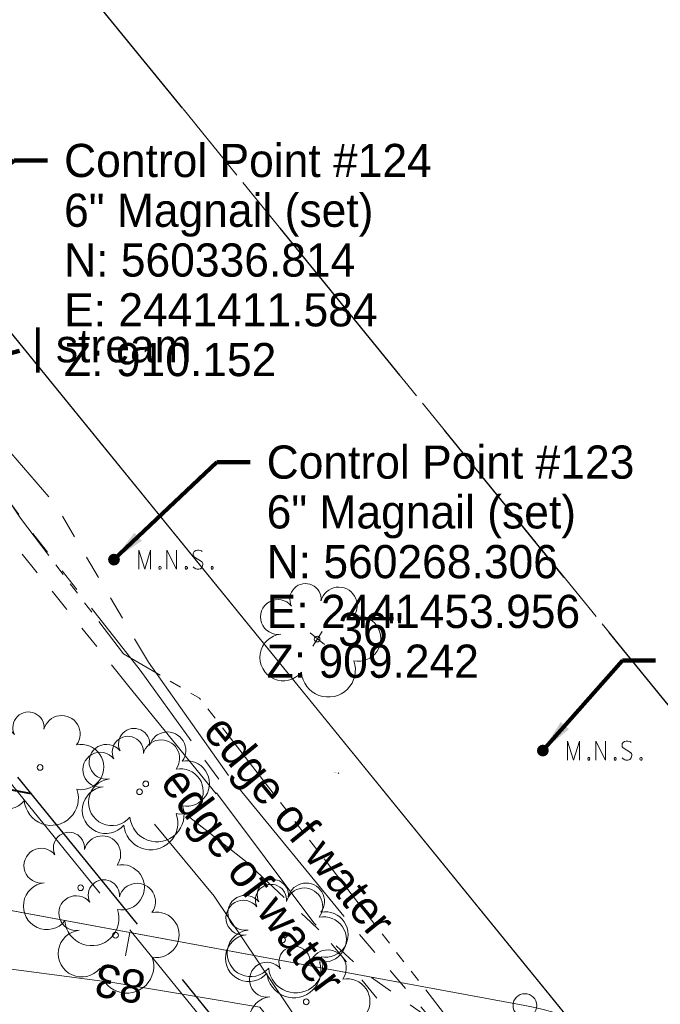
# Model space of a CAD drawing. Header units: feet. Extents: x 2433273 to 2447442, y 555003 to 575201.
# Tile 32 of 226: x 2441434 to 2441569, y 560174 to 560382. Entities that reach past the tile are written whole.
import ezdxf
from ezdxf.enums import TextEntityAlignment as Align

# ---------------------------------------------------------------- set-up
doc = ezdxf.new("R2010")
doc.units = ezdxf.units.FT
doc.header["$LTSCALE"] = 50
doc.header["$MEASUREMENT"] = 0
for name, pattern in [('cl20', [100, 5, -5, 80, -5, 5]), ('cl50', [100, 7.5, -7.5, 70, -7.5, 7.5]), ('constlimit', [0.85, 0.65, -0.1, -0.1]), ('corp', [0.4, 0.05, 0.09, 0.08, 0.09, 0.05, -0.04]), ('DGN Style 2', [484.236387, 290.541832, -193.694555]), ('esmtrrex', [4.75, 0.8, -0.325, -0.325, 0.8, -0.3, 0.8, -0.3, 0.8, -0.3]), ('esmtshpr', [5.35, 1, -0.175, -0.175, 4]), ('stream', [1.4, 0.7, -0.1, 0.1, -0.1, 0.1, -0.1, 0.1, -0.1]), ('treelt', [0.3, -0.15, -0.15])]:
    doc.linetypes.add(name, pattern=pattern)
for name, color, linetype, lineweight in [('DR_X_Ditch', 133, 'stream', 0), ('DV_X_Corp_Line', 7, 'corp', 0), ('EV_Ecological_Wetlands', 151, 'stream', 13), ('GE_P_CL_50', 7, 'cl50', 13), ('HY_X_Water_Edge', 133, 'stream', 0), ('RW_P_Const_Limits', 120, 'constlimit', 0), ('RW_P_Esmt_SH', 193, 'esmtshpr', 40), ('RW_X_CL_20', 6, 'cl20', 0), ('RW_X_Esmt_RR', 6, 'esmtrrex', 30), ('SV_P_Control_Cells_Set', 7, 'Continuous', 0), ('SV_X_Text', 7, 'Continuous', 0), ('SV_X_Top_of_Bank', 97, 'DGN Style 2', 0), ('VG_X_Cells', 3, 'Continuous', 0), ('VG_X_Text', 7, 'Continuous', 0), ('VG_X_Tree_Line_Lt', 3, 'treelt', 0)]:
    doc.layers.add(name, color=color, linetype=linetype, lineweight=lineweight)
doc.layers.add('GK_Visualization', color=30, linetype='Continuous', lineweight=13, plot=False)
doc.styles.add('Slanted-Normal LS 0.50', font='font31.shx', dxfattribs={"height": 0.14})
doc.styles.add('Slanted-Normal LS 0.50_0', font='font31.shx')
doc.styles.add('Style-font30', font='font30.shx')
doc.styles.add('Style-font31', font='font31.shx')
doc.dimstyles.new('Dec-0  Slanted', dxfattribs={"dimscale": 50, "dimtxt": 0.14, "dimasz": 0.14, "dimexe": 0.07, "dimexo": 0.07, "dimgap": 0.07, "dimtad": 1, "dimdec": 0, "dimzin": 3, "dimdsep": 46, "dimtxsty": 'Slanted-Normal LS 0.50_0', "dimcen": 0.09, "dimclrd": 97, "dimclre": 97, "dimclrt": 7, "dimadec": 0, "dimazin": 3, "dimtfac": 1, "dimtdec": 0, "dimtofl": 0, "dimtmove": 1, "dimatfit": 1, "dimfxl": 1, "dimtzin": 3, "dimlwd": 0, "dimlwe": 0, "dimarcsym": 0})

# ---------------------------------------------------------------- blocks, each defined once
blk = doc.blocks.new('X_21')
at = {"layer": 'GK_Visualization', "color": 1, "linetype": 'Continuous', "lineweight": 0}
for p, q in [((-0.07, -0.07), (0.07, 0.07)), ((-0.07, 0.07), (0.07, -0.07))]:
    blk.add_line(p, q, dxfattribs=at)
blk = doc.blocks.new('MNAILS_9')
at = {"layer": 'SV_P_Control_Cells_Set', "linetype": 'Continuous', "lineweight": 0}
h = blk.add_hatch(color=7, dxfattribs=at)
edge = h.paths.add_edge_path()
edge.add_arc((0, 0), 0.0249, 0, 360)
at = {"layer": 'SV_P_Control_Cells_Set', "color": 7, "linetype": 'Continuous', "lineweight": 0, "flags": 128}
for points in [[(0.1045, -0.04), (0.1045, 0.04), (0.1299, -0.04), (0.1541, 0.04), (0.1541, -0.04)], [(0.223, -0.04), (0.223, 0.04), (0.2644, -0.04), (0.2644, 0.04)], [(0.3718, 0.0343), (0.3707, 0.0356), (0.3691, 0.0368), (0.3641, 0.0387), (0.358, 0.04), (0.3536, 0.04), (0.352, 0.04), (0.3448, 0.0381), (0.3388, 0.0343), (0.3349, 0.0293), (0.3338, 0.0242), (0.3338, 0.0204), (0.3349, 0.0154), (0.3393, 0.011), (0.3696, -0.0079), (0.3724, -0.0104), (0.3735, -0.0129), (0.3746, -0.0167), (0.3746, -0.0205), (0.374, -0.0243), (0.3735, -0.0268), (0.3724, -0.03), (0.3713, -0.0325), (0.3702, -0.0344), (0.3685, -0.0362), (0.3669, -0.0375), (0.3647, -0.0388), (0.363, -0.0394), (0.358, -0.04), (0.3503, -0.04), (0.3454, -0.0388), (0.3382, -0.0344), (0.3338, -0.0306)], [(0.1927, -0.0293), (0.1955, -0.0293), (0.1971, -0.0306), (0.1988, -0.0331), (0.1988, -0.0362), (0.1971, -0.0388), (0.1955, -0.04), (0.1927, -0.04), (0.1911, -0.0388), (0.1894, -0.0362), (0.1894, -0.0331), (0.1911, -0.0306), (0.1927, -0.0293)], [(0.3035, -0.0293), (0.3062, -0.0293), (0.3079, -0.0306), (0.3095, -0.0331), (0.3095, -0.0362), (0.3079, -0.0388), (0.3062, -0.04), (0.3035, -0.04), (0.3018, -0.0388), (0.3002, -0.0362), (0.3002, -0.0331), (0.3018, -0.0306), (0.3035, -0.0293)], [(0.4126, -0.0293), (0.4154, -0.0293), (0.417, -0.0306), (0.4187, -0.0331), (0.4187, -0.0362), (0.417, -0.0388), (0.4154, -0.04), (0.4126, -0.04), (0.411, -0.0388), (0.4093, -0.0362), (0.4093, -0.0331), (0.411, -0.0306), (0.4126, -0.0293)]]:
    blk.add_lwpolyline(points, dxfattribs=at)
blk = doc.blocks.new('TREE_6')
at = {"layer": 'VG_X_Cells', "color": 3, "linetype": 'Continuous', "lineweight": 0}
blk.add_circle((0, 0), 0.012, dxfattribs=at)
for centre, radius, start, end in [((-0.0492, 0.1684), 0.0658, 354.0047, 205.9741), ((0.0913, 0.1415), 0.0776, 323.83, 165.0376), ((-0.1655, 0.0932), 0.0735, 39.0625, 279.5412), ((0.173, 0.0018), 0.0957, 259.1453, 101.4596), ((-0.1427, -0.0774), 0.0987, 96.1722, 320.5737), ((0.0473, -0.1303), 0.1142, 184.9476, 19.4572)]:
    blk.add_arc(centre, radius, start, end, dxfattribs=at)
blk = doc.blocks.new('MNAILS_10')
at = {"layer": 'SV_P_Control_Cells_Set', "linetype": 'Continuous', "lineweight": 0}
h = blk.add_hatch(color=7, dxfattribs=at)
edge = h.paths.add_edge_path()
edge.add_arc((0, 0), 0.0249, 0, 360)
at = {"layer": 'SV_P_Control_Cells_Set', "color": 7, "linetype": 'Continuous', "lineweight": 0, "flags": 128}
for points in [[(0.1045, -0.04), (0.1045, 0.04), (0.1299, -0.04), (0.1541, 0.04), (0.1541, -0.04)], [(0.223, -0.04), (0.223, 0.04), (0.2644, -0.04), (0.2644, 0.04)], [(0.3718, 0.0343), (0.3707, 0.0356), (0.3691, 0.0368), (0.3641, 0.0387), (0.358, 0.04), (0.3536, 0.04), (0.352, 0.04), (0.3448, 0.0381), (0.3388, 0.0343), (0.3349, 0.0293), (0.3338, 0.0242), (0.3338, 0.0204), (0.3349, 0.0154), (0.3393, 0.011), (0.3696, -0.0079), (0.3724, -0.0104), (0.3735, -0.0129), (0.3746, -0.0167), (0.3746, -0.0205), (0.374, -0.0243), (0.3735, -0.0268), (0.3724, -0.03), (0.3713, -0.0325), (0.3702, -0.0344), (0.3685, -0.0362), (0.3669, -0.0375), (0.3647, -0.0388), (0.363, -0.0394), (0.358, -0.04), (0.3503, -0.04), (0.3454, -0.0388), (0.3382, -0.0344), (0.3338, -0.0306)], [(0.1927, -0.0293), (0.1955, -0.0293), (0.1971, -0.0306), (0.1988, -0.0331), (0.1988, -0.0362), (0.1971, -0.0388), (0.1955, -0.04), (0.1927, -0.04), (0.1911, -0.0388), (0.1894, -0.0362), (0.1894, -0.0331), (0.1911, -0.0306), (0.1927, -0.0293)], [(0.3035, -0.0293), (0.3062, -0.0293), (0.3079, -0.0306), (0.3095, -0.0331), (0.3095, -0.0362), (0.3079, -0.0388), (0.3062, -0.04), (0.3035, -0.04), (0.3018, -0.0388), (0.3002, -0.0362), (0.3002, -0.0331), (0.3018, -0.0306), (0.3035, -0.0293)], [(0.4126, -0.0293), (0.4154, -0.0293), (0.417, -0.0306), (0.4187, -0.0331), (0.4187, -0.0362), (0.417, -0.0388), (0.4154, -0.04), (0.4126, -0.04), (0.411, -0.0388), (0.4093, -0.0362), (0.4093, -0.0331), (0.411, -0.0306), (0.4126, -0.0293)]]:
    blk.add_lwpolyline(points, dxfattribs=at)
blk = doc.blocks.new('TREE_54')
at = {"layer": 'VG_X_Cells', "color": 3, "linetype": 'Continuous', "lineweight": 0}
blk.add_circle((0, 0), 0.012, dxfattribs=at)
for centre, radius, start, end in [((-0.0492, 0.1684), 0.0658, 354.0047, 205.9741), ((0.0913, 0.1415), 0.0776, 323.83, 165.0376), ((-0.1655, 0.0932), 0.0735, 39.0625, 279.5412), ((0.173, 0.0018), 0.0957, 259.1453, 101.4596), ((-0.1427, -0.0774), 0.0987, 96.1722, 320.5737), ((0.0473, -0.1303), 0.1142, 184.9476, 19.4572)]:
    blk.add_arc(centre, radius, start, end, dxfattribs=at)
blk = doc.blocks.new('TREE_55')
at = {"layer": 'VG_X_Cells', "color": 3, "linetype": 'Continuous', "lineweight": 0}
blk.add_circle((0, 0), 0.012, dxfattribs=at)
for centre, radius, start, end in [((-0.0492, 0.1684), 0.0658, 354.0047, 205.9741), ((0.0913, 0.1415), 0.0776, 323.83, 165.0376), ((-0.1655, 0.0932), 0.0735, 39.0625, 279.5412), ((0.173, 0.0018), 0.0957, 259.1453, 101.4596), ((-0.1427, -0.0774), 0.0987, 96.1722, 320.5737), ((0.0473, -0.1303), 0.1142, 184.9476, 19.4572)]:
    blk.add_arc(centre, radius, start, end, dxfattribs=at)
blk = doc.blocks.new('TREE_56')
at = {"layer": 'VG_X_Cells', "color": 3, "linetype": 'Continuous', "lineweight": 0}
blk.add_circle((0, 0), 0.012, dxfattribs=at)
for centre, radius, start, end in [((-0.0492, 0.1684), 0.0658, 354.0047, 205.9741), ((0.0913, 0.1415), 0.0776, 323.83, 165.0376), ((-0.1655, 0.0932), 0.0735, 39.0625, 279.5412), ((0.173, 0.0018), 0.0957, 259.1453, 101.4596), ((-0.1427, -0.0774), 0.0987, 96.1722, 320.5737), ((0.0473, -0.1303), 0.1142, 184.9476, 19.4572)]:
    blk.add_arc(centre, radius, start, end, dxfattribs=at)
blk = doc.blocks.new('TREE_57')
at = {"layer": 'VG_X_Cells', "color": 3, "linetype": 'Continuous', "lineweight": 0}
blk.add_circle((0, 0), 0.012, dxfattribs=at)
for centre, radius, start, end in [((-0.0492, 0.1684), 0.0658, 354.0047, 205.9741), ((0.0913, 0.1415), 0.0776, 323.83, 165.0376), ((-0.1655, 0.0932), 0.0735, 39.0625, 279.5412), ((0.173, 0.0018), 0.0957, 259.1453, 101.4596), ((-0.1427, -0.0774), 0.0987, 96.1722, 320.5737), ((0.0473, -0.1303), 0.1142, 184.9476, 19.4572)]:
    blk.add_arc(centre, radius, start, end, dxfattribs=at)
blk = doc.blocks.new('TREE_58')
at = {"layer": 'VG_X_Cells', "color": 3, "linetype": 'Continuous', "lineweight": 0}
blk.add_circle((0, 0), 0.012, dxfattribs=at)
for centre, radius, start, end in [((-0.0492, 0.1684), 0.0658, 354.0047, 205.9741), ((0.0913, 0.1415), 0.0776, 323.83, 165.0376), ((-0.1655, 0.0932), 0.0735, 39.0625, 279.5412), ((0.173, 0.0018), 0.0957, 259.1453, 101.4596), ((-0.1427, -0.0774), 0.0987, 96.1722, 320.5737), ((0.0473, -0.1303), 0.1142, 184.9476, 19.4572)]:
    blk.add_arc(centre, radius, start, end, dxfattribs=at)
blk = doc.blocks.new('TREE_59')
at = {"layer": 'VG_X_Cells', "color": 3, "linetype": 'Continuous', "lineweight": 0}
blk.add_circle((0, 0), 0.012, dxfattribs=at)
for centre, radius, start, end in [((-0.0492, 0.1684), 0.0658, 354.0047, 205.9741), ((0.0913, 0.1415), 0.0776, 323.83, 165.0376), ((-0.1655, 0.0932), 0.0735, 39.0625, 279.5412), ((0.173, 0.0018), 0.0957, 259.1453, 101.4596), ((-0.1427, -0.0774), 0.0987, 96.1722, 320.5737), ((0.0473, -0.1303), 0.1142, 184.9476, 19.4572)]:
    blk.add_arc(centre, radius, start, end, dxfattribs=at)
blk = doc.blocks.new('TREE_60')
at = {"layer": 'VG_X_Cells', "color": 3, "linetype": 'Continuous', "lineweight": 0}
blk.add_circle((0, 0), 0.012, dxfattribs=at)
for centre, radius, start, end in [((-0.0492, 0.1684), 0.0658, 354.0047, 205.9741), ((0.0913, 0.1415), 0.0776, 323.83, 165.0376), ((-0.1655, 0.0932), 0.0735, 39.0625, 279.5412), ((0.173, 0.0018), 0.0957, 259.1453, 101.4596), ((-0.1427, -0.0774), 0.0987, 96.1722, 320.5737), ((0.0473, -0.1303), 0.1142, 184.9476, 19.4572)]:
    blk.add_arc(centre, radius, start, end, dxfattribs=at)
blk = doc.blocks.new('TREE_61')
at = {"layer": 'VG_X_Cells', "color": 3, "linetype": 'Continuous', "lineweight": 0}
blk.add_circle((0, 0), 0.012, dxfattribs=at)
for centre, radius, start, end in [((-0.0492, 0.1684), 0.0658, 354.0047, 205.9741), ((0.0913, 0.1415), 0.0776, 323.83, 165.0376), ((-0.1655, 0.0932), 0.0735, 39.0625, 279.5412), ((0.173, 0.0018), 0.0957, 259.1453, 101.4596), ((-0.1427, -0.0774), 0.0987, 96.1722, 320.5737), ((0.0473, -0.1303), 0.1142, 184.9476, 19.4572)]:
    blk.add_arc(centre, radius, start, end, dxfattribs=at)

msp = doc.modelspace()

# ---------------------------------------------------------------- linework, layer by layer
at = {"layer": 'DR_X_Ditch', "flags": 128}
msp.add_lwpolyline([(2441359.94, 560429.45), (2441355.25, 560425.91), (2441350.57, 560401.34), (2441348.14, 560384.76), (2441355.19, 560372.51), (2441377.4, 560347.58), (2441395.57, 560327.59), (2441418.31, 560299.17), (2441435.93, 560274.98), (2441459.47, 560244.98), (2441476.71, 560221.05)], dxfattribs=at)
at = {"layer": 'DR_X_Ditch', "ltscale": 0.500001, "flags": 128}
msp.add_lwpolyline([(2441358.41, 560427.51), (2441355.38, 560425.57), (2441352.75, 560408.92), (2441351.11, 560395.81), (2441349.48, 560385.99), (2441350.7, 560379.84), (2441356.85, 560371.66), (2441368.72, 560357.73), (2441397.38, 560327.02), (2441414.58, 560306.55), (2441434.23, 560277.07), (2441455.94, 560248.41), (2441472.02, 560239.05), (2441524.16, 560171.74), (2441570.41, 560119.22), (2441631.72, 560050.14), (2441688.18, 559971.8), (2441720.61, 559937.57), (2441758.8, 559870.69), (2441811.11, 559812.92), (2441841.05, 559767.33), (2441924.21, 559674.5), (2441993.78, 559587.12), (2442062.29, 559507.2), (2442105.72, 559448.43), (2442150.25, 559409.82), (2442194.5, 559356.99), (2442237.65, 559300.72), (2442235.48, 559293.84), (2442267.88, 559245.7), (2442335, 559173.06), (2442429.45, 559039.15), (2442475.06, 558964.21), (2442507.5, 558921.86), (2442529.84, 558887.42), (2442538.75, 558878.11), (2442552.64, 558871.16), (2442569.49, 558860.72), (2442580.62, 558823.82), (2442606.84, 558787.78), (2442606.84, 558764.86), (2442632.36, 558720.07), (2442655.28, 558679.45), (2442694.34, 558606.01)], dxfattribs=at)
at = {"layer": 'DV_X_Corp_Line', "flags": 128}
msp.add_lwpolyline([(2442298.01, 557666.02), (2442294.58, 558000.57), (2442425.8, 558006.5), (2442420.01, 558432.52), (2442560.79, 558435.45), (2442758.43, 558439.57), (2442860.6, 558441.7), (2443033.79, 558444.61), (2443023.24, 559005.75), (2442548.67, 559004.51, 0.020581), (2442263.58, 559386.03), (2441313.86, 560553.53), (2441470.06, 560781.86), (2442304.23, 560137.88, 0.130723), (2442394.25, 560099.97), (2442424.18, 560095.79, -0.130727), (2442542.63, 560045.9), (2442658.34, 559956.35), (2442963.02, 560352.65)], format="xyb", dxfattribs=at)
at = {"layer": 'EV_Ecological_Wetlands', "ltscale": 1.000002, "flags": 128}
msp.add_lwpolyline([(2441635.73, 560048.95), (2441630.57, 560058.41), (2441615.08, 560069.6), (2441609.91, 560073.9), (2441596.14, 560087.67), (2441590.12, 560100.58), (2441574.63, 560114.35), (2441558.28, 560135.01), (2441538.48, 560155.66), (2441524.71, 560168.57), (2441507.5, 560180.62), (2441495.45, 560191.81), (2441481.68, 560204.72), (2441469.63, 560214.19)], dxfattribs=at)
at = {"layer": 'GE_P_CL_50'}
msp.add_line((2441540.61, 560174.22), (2440920.75, 560288.88), dxfattribs=at)
at = {"layer": 'GE_P_CL_50', "linetype": 'Continuous'}
msp.add_line((2441457.32, 560189.63), (2441456.41, 560184.71), dxfattribs=at)
msp.add_circle((2441540.61, 560174.22), 2.5, dxfattribs=at)
at = {"layer": 'GK_Visualization', "color": 1, "flags": 128}
msp.add_lwpolyline([(2441570.48, 560159.23, 0.142047), (2441540.61, 560174.22), (2440920.75, 560288.88, -0.221565), (2440879.47, 560318.29, 0.367642), (2440806.46, 560344.98), (2440506.24, 560233.98, -0.370651), (2440432.93, 560261.22), (2440366.26, 560381.79, 0.037029), (2440361.4, 560389.22), (2440318.88, 560444.78), (2440293.97, 560482.32, -0.041128), (2440289.22, 560490.96), (2440256.67, 560563.59)], format="xyb", dxfattribs=at)
at = {"layer": 'HY_X_Water_Edge', "flags": 128}
for points in [[(2441475.53, 560218.93), (2441457.1, 560241.56), (2441431.81, 560272.96), (2441414.14, 560295.41), (2441388.66, 560326.98), (2441374.29, 560345.19), (2441354.31, 560371.24), (2441346.06, 560384.07), (2441348.53, 560400.43), (2441353.3, 560427.29), (2441360.06, 560431.12)], [(2441478.11, 560222.78), (2441461.21, 560246.7), (2441441.48, 560280.16), (2441422.57, 560301.89), (2441398.88, 560330.86), (2441383.06, 560350.19), (2441356.22, 560373.6), (2441350.34, 560385.04), (2441352.24, 560402.35), (2441356.88, 560425.95), (2441360.64, 560428.4)], [(2441475.56, 560219.13), (2441496.13, 560191.7), (2441523.49, 560158.9), (2441532.24, 560148.34), (2441542.92, 560134.12), (2441560.83, 560112.71), (2441575.12, 560095.72), (2441589.08, 560078.3)], [(2441480.31, 560220.12), (2441502.45, 560193.05), (2441527.37, 560163.75), (2441537.57, 560150.26), (2441551.68, 560132.59), (2441566.36, 560116.62), (2441577.23, 560103.5), (2441593.43, 560081.99)]]:
    msp.add_lwpolyline(points, dxfattribs=at)
at = {"layer": 'RW_P_Const_Limits'}
msp.add_line((2441430.49, 560223.16), (2441477.33, 560165.58), dxfattribs=at)
at = {"layer": 'RW_P_Esmt_SH', "flags": 128}
msp.add_lwpolyline([(2441436.54, 560218.89), (2440925.3, 560313.46, -0.221565), (2440901.22, 560330.62, 0.367642), (2440797.79, 560368.43), (2440499.71, 560258.22, -0.370651), (2440475.27, 560267.3)], format="xyb", dxfattribs=at)
at = {"layer": 'RW_X_CL_20'}
for q in [(2438921.81, 563402.2), (2439727.24, 562412.07)]:
    msp.add_line((2442616.69, 558860.03), q, dxfattribs=at)
at = {"layer": 'RW_X_Esmt_RR'}
for p, q in [((2442263.58, 559386.03), (2441313.86, 560553.53)), ((2442173.59, 559312.83), (2441167.05, 560550.19))]:
    msp.add_line(p, q, dxfattribs=at)
at = {"layer": 'SV_X_Top_of_Bank', "flags": 128}
msp.add_lwpolyline([(2441564.12, 560081.75), (2441545.62, 560102.74), (2441528.6, 560123.47), (2441512.39, 560144.26), (2441496.2, 560165.95), (2441475.09, 560197.31), (2441462.5, 560212.53)], dxfattribs=at)
at = {"layer": 'VG_X_Text', "color": 1}
for p, q in [((2441495.34, 560252.87), (2441498.36, 560250.42)), ((2441497.85, 560253.14), (2441495.86, 560250.02))]:
    msp.add_line(p, q, dxfattribs=at)
at = {"layer": 'VG_X_Tree_Line_Lt', "flags": 128}
msp.add_lwpolyline([(2441562.02, 560079.8), (2441539.03, 560103.73), (2441519.71, 560132.03), (2441499.88, 560154.97), (2441484.7, 560173.9), (2441454.13, 560179.04), (2441424.73, 560182.89), (2441396.64, 560186.39), (2441365.26, 560191.49), (2441340.25, 560199.87)], dxfattribs=at)

# ---------------------------------------------------------------- block references
at = {"layer": 'GK_Visualization', "color": 1, "linetype": 'Continuous', "lineweight": 0}
msp.add_blockref('X_21', (2441501.34, 560223.29), dxfattribs=at)
at = {"layer": 'SV_P_Control_Cells_Set', "color": 7, "linetype": 'Continuous', "lineweight": 0, "xscale": 50, "yscale": 50, "zscale": 50}
for name, p in [('MNAILS_9', (2441453.96, 560268.31)), ('MNAILS_10', (2441544.4, 560228.02))]:
    msp.add_blockref(name, p, dxfattribs=at)
at = {"layer": 'VG_X_Cells', "color": 3, "linetype": 'Continuous', "lineweight": 0, "xscale": 50, "yscale": 50, "zscale": 50}
for name, p in [('TREE_6', (2441496.8, 560251.55)), ('TREE_54', (2441438.38, 560224.46)), ('TREE_55', (2441459.35, 560219.32)), ('TREE_56', (2441460.66, 560220.99)), ('TREE_57', (2441446.93, 560199.08)), ('TREE_58', (2441454.28, 560189.06)), ('TREE_59', (2441489.53, 560188.09)), ('TREE_60', (2441489.91, 560189.12)), ('TREE_61', (2441494.5, 560175.01))]:
    msp.add_blockref(name, p, dxfattribs=at)

# ---------------------------------------------------------------- texts
at = {"layer": 'GE_P_CL_50', "linetype": 'Continuous', "style": 'Style-font31'}
msp.add_text('83', height=7, rotation=169.5199, dxfattribs=at).set_placement((2441455.84, 560182.27), align=Align.CENTER)
at = {"layer": 'GK_Visualization', "color": 1, "style": 'Style-font30'}
msp.add_text('TEMP101', height=0.14, dxfattribs=at).set_placement((2441501.34, 560223.29), align=Align.RIGHT)
at = {"layer": 'SV_X_Text', "style": 'Slanted-Normal LS 0.50'}
msp.add_text('edge of water', height=7, rotation=309.2875, dxfattribs=at).set_placement((2441490.41, 560209.98), align=Align.CENTER)
msp.add_text('edge of water', height=7, rotation=306.8665, dxfattribs=at).set_placement((2441486.12, 560202.71), align=Align.TOP_CENTER)
at = {"layer": 'SV_X_Text', "char_height": 7, "style": 'Slanted-Normal LS 0.50'}
for s, insert, attachment_point, line_spacing_factor in [('Control Point #124\\P6" Magnail (set)\\PN: 560336.814\\PE: 2441411.584\\PZ: 910.152', (2441443.44, 560356.03), 1, 0.9), ('| stream', (2441436.69, 560312.36), 4, 0.606), ('Control Point #123\\P6" Magnail (set)\\PN: 560268.306\\PE: 2441453.956\\PZ: 909.242', (2441486.16, 560292.39), 1, 0.9)]:
    msp.add_mtext(s, dxfattribs=dict(at, insert=insert, attachment_point=attachment_point, line_spacing_factor=line_spacing_factor))
at = {"layer": 'VG_X_Text', "style": 'Slanted-Normal LS 0.50'}
msp.add_text('36"', height=7, dxfattribs=at).set_placement((2441501.25, 560257.08), align=Align.TOP_LEFT)

# ---------------------------------------------------------------- leaders
at = {"layer": 'SV_X_Text', "color": 97, "linetype": 'Continuous', "lineweight": 0, "annotation_type": 0, "has_hookline": 1, "hookline_direction": 0}
for points, text_width in [([(2441411.58, 560336.81), (2441432.94, 560352.53), (2441439.94, 560352.53)], 101.06), ([(2441412.38, 560306.64), (2441434.02, 560312.36)], 49.67), ([(2441453.96, 560268.31), (2441475.66, 560288.89), (2441482.66, 560288.89)], 101.28)]:
    msp.add_leader(points, dimstyle='Dec-0  Slanted', override={"dimtad": 0, "dimclrd": 0, "dimlwd": 65534}, dxfattribs=dict(at, text_width=text_width))
at = {"layer": 'VG_X_Text', "color": 97, "linetype": 'Continuous', "lineweight": 0, "annotation_type": 0, "has_hookline": 1, "hookline_direction": 0, "text_width": 101.11}
msp.add_leader([(2441544.4, 560228.02), (2441561.16, 560247.03), (2441568.16, 560247.03)], dimstyle='Dec-0  Slanted', override={"dimtad": 0, "dimclrd": 0, "dimlwd": 65534}, dxfattribs=at)

doc.saveas('drawing.dxf')
